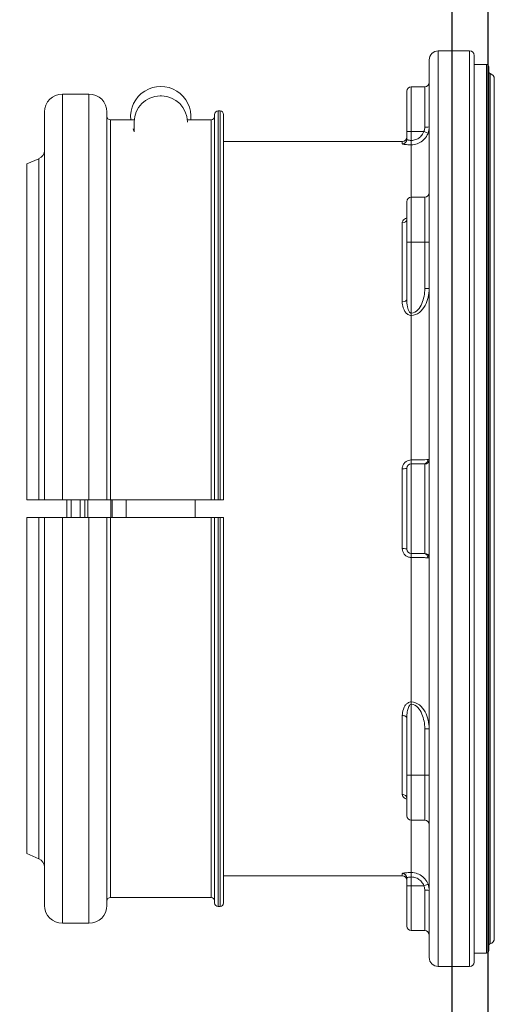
# Model space of a CAD drawing. Extents: x -169 to 7270, y -140 to 2984.
# Tile 129 of 256: x 1496.3 to 1499.6, y 361.43 to 368.29. Entities that reach past the tile are written whole.
import ezdxf

# ---------------------------------------------------------------- set-up
doc = ezdxf.new("R2010")
doc.units = 0
doc.header["$MEASUREMENT"] = 0
doc.header["$PDSIZE"] = 1
doc.layers.get('0').update_dxf_attribs({"color": 255, "linetype": 'CONTINUOUS'})
doc.layers.get('DEFPOINTS').update_dxf_attribs({"linetype": 'CONTINUOUS'})
for name, color, linetype in [('DIM', 3, 'CONTINUOUS'), ('FRP-SUMP', 2, 'CONTINUOUS'), ('GALV-2-PIPE', 3, 'CONTINUOUS'), ('PEAGRAVEL-HATCH', 3, 'CONTINUOUS')]:
    doc.layers.add(name, color=color, linetype=linetype)
doc.styles.add('SIMPLEX', font='simplex')
doc.dimstyles.new('DIM64', dxfattribs={"dimscale": 64, "dimtxt": 0.09375, "dimasz": 0.09375, "dimexe": 0.0625, "dimexo": 0.0625, "dimgap": 0.046875, "dimtad": 1, "dimdec": 4, "dimzin": 3, "dimdsep": 46, "dimlunit": 4, "dimtxsty": 'SIMPLEX', "dimcen": 0, "dimclrd": 256, "dimclre": 256, "dimclrt": 256, "dimadec": 0, "dimazin": 0, "dimtfac": 1, "dimtdec": 4, "dimtmove": 0, "dimatfit": 3, "dimfxl": 1, "dimfrac": 2, "dimtolj": 1, "dimtzin": 0, "dimarcsym": 0})

# ---------------------------------------------------------------- blocks, each defined once
blk = doc.blocks.new('*D7')
at = {"layer": 'DEFPOINTS', "color": 0, "transparency": 16777216}
for p in [(2010, 414.2886), (1374, 414.0074), (1374, 136.5159)]:
    blk.add_point(p, dxfattribs=at)
at = {"layer": 'DIM', "lineweight": -2, "transparency": 16777216}
for p, q in [((2010, 410.2886), (2010, 132.5159)), ((1374, 410.0074), (1374, 132.5159)), ((2004, 136.5159), (1380, 136.5159))]:
    blk.add_line(p, q, dxfattribs=at)
at = {"layer": 'DIM', "transparency": 16777216}
for points in [[(1380, 137.5159), (1380, 135.5159), (1374, 136.5159)], [(2004, 137.5159), (2004, 135.5159), (2010, 136.5159)]]:
    blk.add_solid(points, dxfattribs=at)
at = {"layer": 'DIM', "transparency": 16777216, "insert": (1692, 144.0873), "char_height": 6, "attachment_point": 5, "style": 'SIMPLEX'}
blk.add_mtext('\\A1;53\'-0" (F.V. TANK SLAB)', dxfattribs=at)
blk = doc.blocks.new('A$C18AC51C3')
at = {"linetype": 'Continuous', "lineweight": 18}
for p, q in [((0.3277, 0.824), (0.3277, -5.551)), ((0.5464, 0.824), (0.3277, 0.824)), ((0.5464, -2.3635), (0.5464, 0.824)), ((0.2964, -2.3635), (0.2964, 0.7927)), ((0.6089, 0.7615), (0.6089, -5.4885)), ((0.1949, -2.3635), (0.1949, 0.7146)), ((0.2106, 0.7302), (0.2106, -5.4573)), ((0.2964, 0.7302), (0.2106, 0.7302)), ((0.1559, 0.6287), (0.1559, -5.3557)), ((0.1838, -2.3635), (0.1838, 0.6661)), ((0.6402, 0.574), (0.6402, 0.2925)), ((0.7339, 0.574), (0.6402, 0.574)), ((0.7339, 0.2615), (0.7339, 0.574)), ((0.7652, 0.2615), (0.7652, 0.5427)), ((2.4722, 0.5099), (2.4822, 0.5099)), ((2.9769, -2.301), (2.9769, 0.5235)), ((3.1619, 0.5235), (2.9769, 0.5235)), ((3.1619, -2.301), (3.1619, 0.5235)), ((2.0399, 0.3815), (2.0399, -2.301)), ((2.0649, 0.4065), (2.0649, -2.301)), ((2.0774, 0.4065), (2.0649, 0.4065)), ((2.0774, 0.4065), (2.0774, -2.301)), ((2.1024, 0.3815), (2.1024, -2.301)), ((2.1274, 0.344), (2.1274, -2.301)), ((2.2927, 0.344), (2.1274, 0.344)), ((2.8269, 0.344), (2.6616, 0.344)), ((2.8269, 0.344), (2.8269, -2.301)), ((2.8519, -2.301), (2.8519, 0.3985)), ((3.2869, -2.301), (3.2869, 0.3985)), ((2.2922, 0.328), (2.2922, 0.3299)), ((2.6622, 0.2599), (2.6622, 0.3299)), ((0.6172, 0.2504), (0.6464, 0.2615)), ((0.7339, 0.2615), (0.6464, 0.2615)), ((0.7339, 0.2008), (0.7339, 0.2615)), ((0.7339, 0.2615), (0.7652, 0.2615)), ((0.7652, 0.2615), (0.7652, 0.2084)), ((0.7339, 0.1698), (0.7339, 0.2008)), ((0.7339, 0.1698), (0.7339, -0.1949)), ((0.7964, 0.1925), (0.7964, 0.1773)), ((2.0399, 0.1925), (0.7964, 0.1925)), ((3.4099, 0.0375), (3.325, 0.0735)), ((3.325, 0.0735), (3.325, -2.301)), ((3.4099, -2.301), (3.4099, 0.0375)), ((0.6402, -0.1949), (0.6402, -0.5074)), ((0.7339, -0.1949), (0.6402, -0.1949)), ((0.7339, -0.5074), (0.7339, -0.1949)), ((0.7652, -0.2261), (0.7652, -0.5074)), ((0.7657, -0.3516), (0.7653, -0.3504)), ((0.7964, -0.3735), (0.7964, -0.9233)), ((0.6089, -0.5074), (0.6402, -0.5074)), ((0.7339, -0.5074), (0.6402, -0.5074)), ((0.6402, -0.5074), (0.6402, -0.8311)), ((0.7339, -1.0018), (0.7339, -0.5074)), ((0.7339, -0.5074), (0.7652, -0.5074)), ((0.7652, -0.5074), (0.7652, -0.9057)), ((0.6089, -0.8311), (0.6402, -0.8311)), ((0.7339, -1.0018), (0.7339, -1.0182)), ((0.7339, -1.0182), (0.7339, -2.0239)), ((0.6402, -2.0526), (0.6402, -2.6745)), ((0.7339, -2.051), (0.6464, -2.051)), ((0.7339, -2.051), (0.7339, -2.0239)), ((0.7339, -2.676), (0.7339, -2.051)), ((0.1559, -2.1138), (0.1559, -2.1135)), ((0.7652, -2.0823), (0.7652, -2.6448)), ((0.7964, -2.0857), (0.7964, -2.6414)), ((2.0774, -2.301), (2.0649, -2.301)), ((2.8269, -2.301), (2.1274, -2.301)), ((2.2372, -2.3011), (2.2372, -2.426)), ((2.7172, -2.3011), (2.7172, -2.426)), ((2.8162, -2.3008), (2.8162, -2.3635)), ((2.8243, -2.3013), (2.8243, -2.4258)), ((3.1619, -2.301), (2.9769, -2.301)), ((2.9838, -2.301), (2.9838, -2.3635)), ((3.0069, -2.3008), (3.0069, -2.3635)), ((3.0382, -2.4258), (3.0382, -2.3012)), ((3.1007, -2.3635), (3.1007, -2.3009)), ((3.1319, -2.3011), (3.1319, -2.4259)), ((0.1838, -5.3931), (0.1838, -2.3635)), ((0.1949, -5.4416), (0.1949, -2.3635)), ((0.2964, -5.5198), (0.2964, -2.3635)), ((0.5464, -5.551), (0.5464, -2.3635)), ((2.8162, -2.3635), (2.8162, -2.4262)), ((2.9838, -2.3635), (2.9838, -2.426)), ((3.0069, -2.3635), (3.0069, -2.4262)), ((3.1007, -2.4261), (3.1007, -2.3635)), ((2.0399, -5.1085), (2.0399, -2.426)), ((2.0649, -5.1335), (2.0649, -2.426)), ((2.0649, -2.426), (2.0774, -2.426)), ((2.0774, -5.1335), (2.0774, -2.426)), ((2.1024, -5.1085), (2.1024, -2.426)), ((2.1274, -5.071), (2.1274, -2.426)), ((2.1274, -2.426), (2.8269, -2.426)), ((2.8269, -5.071), (2.8269, -2.426)), ((2.8519, -2.426), (2.8519, -5.1255)), ((2.9769, -2.426), (2.9769, -5.2505)), ((2.9769, -2.426), (3.1619, -2.426)), ((3.1619, -2.426), (3.1619, -5.2505)), ((3.2869, -2.426), (3.2869, -5.1255)), ((3.325, -4.8006), (3.325, -2.426)), ((3.4099, -2.426), (3.4099, -4.7645)), ((0.1559, -2.6136), (0.1559, -2.6132)), ((0.7339, -2.676), (0.6464, -2.676)), ((0.7339, -2.7031), (0.7339, -2.676)), ((0.7339, -2.7031), (0.7339, -3.7088)), ((0.7339, -3.7252), (0.7339, -3.7088)), ((0.7339, -4.2197), (0.7339, -3.7252)), ((0.7652, -3.8214), (0.7652, -4.2197)), ((0.7964, -3.8038), (0.7964, -4.3536)), ((0.6089, -3.8959), (0.6402, -3.8959)), ((0.6402, -3.8959), (0.6402, -4.2197)), ((0.6089, -4.2197), (0.6402, -4.2197)), ((0.7339, -4.2197), (0.6402, -4.2197)), ((0.6402, -4.2197), (0.6402, -4.5322)), ((0.7339, -4.5322), (0.7339, -4.2197)), ((0.7339, -4.2197), (0.7652, -4.2197)), ((0.7652, -4.2197), (0.7652, -4.5009)), ((0.7653, -4.3766), (0.7657, -4.3754)), ((0.6402, -4.5322), (0.7339, -4.5322)), ((0.7339, -4.5322), (0.7339, -4.8969)), ((3.325, -4.8006), (3.4099, -4.7645)), ((0.7339, -4.9278), (0.7339, -4.8969)), ((0.7339, -4.9885), (0.7339, -4.9278)), ((0.7652, -4.9354), (0.7652, -4.9885)), ((0.7964, -4.9195), (0.7964, -4.9044)), ((0.7964, -4.9195), (2.0399, -4.9195)), ((0.6464, -4.9885), (0.6172, -4.9774)), ((0.7339, -4.9885), (0.6464, -4.9885)), ((0.7652, -4.9885), (0.7339, -4.9885)), ((0.7339, -4.9885), (0.7339, -5.301)), ((0.7652, -4.9885), (0.7652, -5.2698)), ((0.6402, -5.0195), (0.6402, -5.301)), ((2.1274, -5.071), (2.8269, -5.071)), ((2.0649, -5.1335), (2.0774, -5.1335)), ((2.9769, -5.2505), (3.1619, -5.2505)), ((0.6402, -5.301), (0.7339, -5.301)), ((0.2106, -5.4573), (0.2964, -5.4573)), ((0.3277, -5.551), (0.5464, -5.551))]:
    blk.add_line(p, q, dxfattribs=at)
for centre, radius, start, end in [((0.3277, 0.7927), 0.0312, 90, 180), ((0.5464, 0.7615), 0.0625, 0, 90), ((0.2106, 0.7146), 0.0156, 90, 180), ((0.1949, 0.6287), 0.0391, 106.60155, 180), ((0.7339, 0.5427), 0.0312, 0, 90), ((2.4722, 0.3299), 0.18, 90, 180), ((2.4822, 0.3299), 0.18, 0, 90), ((2.9769, 0.3985), 0.125, 90, 180), ((3.1619, 0.3985), 0.125, 0, 90), ((2.0649, 0.3815), 0.025, 90, 180), ((2.0774, 0.3815), 0.025, 0, 90), ((0.7339, -0.2261), 0.0312, 0, 90), ((0.7339, -2.0823), 0.0312, 0, 90), ((0.7339, -4.5009), 0.0312, 270, 0), ((2.0649, -5.1085), 0.025, 180, 270), ((2.0774, -5.1085), 0.025, 270, 0), ((2.9769, -5.1255), 0.125, 180, 270), ((3.1619, -5.1255), 0.125, 270, 0), ((0.7339, -5.2698), 0.0312, 270, 0), ((0.1949, -5.3557), 0.0391, 180, 253.39845), ((0.2106, -5.4416), 0.0156, 180, 270), ((0.3277, -5.5198), 0.0312, 180, 270), ((0.5464, -5.4885), 0.0625, 270, 0)]:
    blk.add_arc(centre, radius, start, end, dxfattribs=at)
at = {"linetype": 'Continuous', "lineweight": 18, "extrusion": (0, 0, -1)}
for centre, radius, start, end in [((-0.1793, 0.6811), 0.0156, 180, 253.39845), ((-0.6402, 0.6052), 0.0312, 270, 0), ((-2.4772, 0.3665), 0.21, 353.85046, 186.14983), ((-2.1274, 0.369), 0.025, 270, 0), ((-2.8269, 0.369), 0.025, 180, 270), ((-2.4772, 0.3665), 0.21, 203.74182, 208.24254), ((-0.7964, 0.2237), 0.0312, 270, 0), ((-3.3494, 0.1311), 0.0625, 292.99589, 0), ((-0.6402, -0.1636), 0.0312, 270, 0), ((-0.7339, -2.6448), 0.0312, 180, 270), ((-0.6402, -4.5634), 0.0312, 0, 90), ((-3.3494, -4.8581), 0.0625, 0, 67.00411), ((-0.7964, -4.9508), 0.0312, 0, 90), ((-2.1274, -5.096), 0.025, 0, 90), ((-2.8269, -5.096), 0.025, 90, 180), ((-0.6402, -5.3323), 0.0312, 0, 90), ((-0.1793, -5.4081), 0.0156, 106.60155, 180)]:
    blk.add_arc(centre, radius, start, end, dxfattribs=at)
at = {"linetype": 'Continuous', "lineweight": 18}
for centre, major_axis, ratio, start_param, end_param in [((0.6402, 0.2956), (0.0312, 0), 0.099171, 3.141593, 4.712389), ((0.7964, 0.2084), (0.0312, 0), 0.994074, 3.141593, 4.712389), ((0.7964, -0.3491), (0.0312, 0), 0.778577, 3.141593, 4.712389), ((0.7964, -0.9057), (0.0312, 0), 0.563479, 3.141593, 4.712389), ((0.6402, -2.0215), (-0.0312, 0), 0.99507, 0, 1.570796), ((0.6464, -2.0198), (0, 0.0312), 0.934628, 1.617333, 3.141593), ((0.7964, -2.0823), (-0.0312, 0), 0.108706, 0, 1.570796), ((0.7964, -2.6448), (-0.0312, 0), 0.108706, 4.712389, 6.283185), ((0.6402, -2.7056), (-0.0312, 0), 0.99507, 4.712389, 6.283185), ((0.6464, -2.7073), (0, 0.0312), 0.934628, 0, 1.52426), ((0.7964, -3.8214), (0.0312, 0), 0.563479, 1.570796, 3.141593), ((0.7964, -4.3779), (0.0312, 0), 0.778577, 1.570796, 3.141593), ((0.7964, -4.9354), (-0.0312, 0), 0.994074, 4.712389, 6.283185), ((0.6402, -5.0226), (-0.0312, 0), 0.099171, 4.712389, 6.283185)]:
    blk.add_ellipse(centre, major_axis=major_axis, ratio=ratio, start_param=start_param, end_param=end_param, dxfattribs=at)
for points in [[(0.6172, 0.2504), (0.6118, 0.2647), (0.6089, 0.2803), (0.6089, 0.2956)], [(0.6089, -2.0215), (0.6089, -2.0208), (0.6118, -2.0208), (0.6172, -2.0212)], [(3.325, -2.301), (3.3533, -2.301), (3.3816, -2.301), (3.4099, -2.301)], [(3.4099, -2.426), (3.3816, -2.426), (3.3533, -2.426), (3.325, -2.426)], [(0.6172, -2.7058), (0.6118, -2.7063), (0.6089, -2.7062), (0.6089, -2.7056)], [(0.6089, -5.0226), (0.6089, -5.0073), (0.6118, -4.9917), (0.6172, -4.9774)]]:
    blk.add_open_spline(points, degree=3, dxfattribs=at)
for points, knots in [([(0.6402, 0.2925), (0.6402, 0.2838), (0.6416, 0.2749), (0.645, 0.2649), (0.6457, 0.2632), (0.6464, 0.2615)], [0, 0, 0, 0, 0.828121, 0.828121, 1, 1, 1, 1]), ([(0.7339, 0.1698), (0.72, 0.1698), (0.706, 0.1722), (0.6797, 0.1814), (0.6672, 0.1883), (0.6455, 0.2056), (0.6359, 0.2162), (0.624, 0.235), (0.6202, 0.2426), (0.6172, 0.2504)], [0, 0, 0, 0, 0.278057, 0.278057, 0.555824, 0.555824, 0.834378, 0.834378, 1, 1, 1, 1]), ([(0.6464, 0.2615), (0.6486, 0.2556), (0.6515, 0.2499), (0.6604, 0.2358), (0.6676, 0.2277), (0.6839, 0.2147), (0.6933, 0.2095), (0.7129, 0.2026), (0.7235, 0.2008), (0.7339, 0.2008)], [0, 0, 0, 0, 0.16589, 0.16589, 0.444646, 0.444646, 0.722288, 0.722288, 1, 1, 1, 1]), ([(0.7652, 0.2084), (0.7652, 0.2076), (0.7646, 0.2068), (0.7622, 0.2053), (0.7605, 0.2045), (0.7561, 0.2031), (0.7533, 0.2025), (0.7474, 0.2015), (0.744, 0.2012), (0.7384, 0.2009), (0.7362, 0.2008), (0.7339, 0.2008)], [0, 0, 0, 0, 0.218343, 0.218343, 0.436311, 0.436311, 0.652723, 0.652723, 0.866288, 0.866288, 1, 1, 1, 1]), ([(0.7339, 0.1698), (0.7384, 0.1698), (0.7429, 0.1699), (0.7541, 0.1702), (0.7608, 0.1706), (0.7727, 0.1715), (0.7782, 0.1721), (0.787, 0.1735), (0.7905, 0.1742), (0.7952, 0.1758), (0.7964, 0.1766), (0.7964, 0.1773)], [0, 0, 0, 0, 0.1359, 0.1359, 0.351802, 0.351802, 0.568385, 0.568385, 0.784466, 0.784466, 1, 1, 1, 1]), ([(0.7964, -0.3735), (0.7964, -0.3706), (0.7959, -0.3677), (0.7933, -0.3607), (0.7906, -0.3566), (0.7832, -0.3494), (0.7784, -0.3461), (0.7705, -0.3423), (0.7679, -0.3412), (0.7652, -0.3403)], [0, 0, 0, 0, 0.211697, 0.211697, 0.533225, 0.533225, 0.8556, 0.8556, 1, 1, 1, 1]), ([(0.7339, -1.0182), (0.6919, -1.0182), (0.6573, -0.985), (0.618, -0.9134), (0.6089, -0.8724), (0.6089, -0.8311)], [0, 0, 0, 0, 0.5, 0.5, 1, 1, 1, 1]), ([(0.6402, -0.8311), (0.6402, -0.8665), (0.6462, -0.9018), (0.6667, -0.9502), (0.6756, -0.9659), (0.6997, -0.9916), (0.716, -1.0018), (0.7339, -1.0018)], [0, 0, 0, 0, 0.5, 0.5, 0.75, 0.75, 1, 1, 1, 1]), ([(0.7339, -1.0018), (0.7348, -1.0018), (0.7357, -1.0017), (0.7377, -1.0011), (0.7388, -1.0006), (0.7421, -0.9986), (0.744, -0.9966), (0.7495, -0.9896), (0.7521, -0.9836), (0.7567, -0.9712), (0.7585, -0.9645), (0.7636, -0.9406), (0.7652, -0.923), (0.7652, -0.9057)], [0, 0, 0, 0, 0.023116, 0.023116, 0.055858, 0.055858, 0.127954, 0.127954, 0.306434, 0.306434, 0.502152, 0.502152, 1, 1, 1, 1]), ([(0.7964, -0.9233), (0.7964, -0.9266), (0.7963, -0.9299), (0.795, -0.9472), (0.7918, -0.9613), (0.783, -0.9815), (0.7793, -0.9883), (0.77, -1.0007), (0.7642, -1.0067), (0.7537, -1.0133), (0.7498, -1.0152), (0.742, -1.0176), (0.7379, -1.0182), (0.7339, -1.0182)], [0, 0, 0, 0, 0.08473, 0.08473, 0.44853, 0.44853, 0.633807, 0.633807, 0.82254, 0.82254, 0.914633, 0.914633, 1, 1, 1, 1]), ([(0.6172, -2.0212), (0.6223, -2.0217), (0.6296, -2.0221), (0.6478, -2.0228), (0.6589, -2.0231), (0.6832, -2.0236), (0.6966, -2.0238), (0.7181, -2.0239), (0.7261, -2.0239), (0.7339, -2.0239)], [0, 0, 0, 0, 0.281499, 0.281499, 0.563442, 0.563442, 0.84396, 0.84396, 1, 1, 1, 1]), ([(0.6464, -2.051), (0.643, -2.051), (0.641, -2.0514), (0.6402, -2.0522), (0.6402, -2.0524), (0.6402, -2.0526)], [0, 0, 0, 0, 0.828121, 0.828121, 1, 1, 1, 1]), ([(0.7964, -2.0857), (0.7964, -2.081), (0.7959, -2.0762), (0.7932, -2.0649), (0.7904, -2.0584), (0.783, -2.0468), (0.7782, -2.0415), (0.7673, -2.033), (0.761, -2.0296), (0.7479, -2.0251), (0.7409, -2.0239), (0.7339, -2.0239)], [0, 0, 0, 0, 0.144402, 0.144402, 0.358959, 0.358959, 0.572528, 0.572528, 0.785976, 0.785976, 1, 1, 1, 1]), ([(2.0649, -2.301), (2.0637, -2.301), (2.0624, -2.301), (2.0584, -2.301), (2.0557, -2.301), (2.0517, -2.301), (2.0502, -2.301), (2.0467, -2.301), (2.0449, -2.301), (2.042, -2.301), (2.041, -2.301), (2.0401, -2.301), (2.0399, -2.301), (2.0399, -2.301)], [0, 0, 0, 0, 0.096054, 0.096054, 0.310909, 0.310909, 0.444136, 0.444136, 0.6591, 0.6591, 0.874061, 0.874061, 1, 1, 1, 1]), ([(2.1024, -2.301), (2.1024, -2.301), (2.102, -2.301), (2.1002, -2.301), (2.0989, -2.301), (2.0961, -2.301), (2.0949, -2.301), (2.0914, -2.301), (2.0889, -2.301), (2.0837, -2.301), (2.0808, -2.301), (2.0778, -2.301), (2.0776, -2.301), (2.0774, -2.301)], [0, 0, 0, 0, 0.206603, 0.206603, 0.421636, 0.421636, 0.555112, 0.555112, 0.770013, 0.770013, 0.984917, 0.984917, 1, 1, 1, 1]), ([(2.1024, -2.301), (2.1024, -2.301), (2.1025, -2.301), (2.103, -2.301), (2.1038, -2.301), (2.1058, -2.301), (2.1068, -2.301), (2.1096, -2.301), (2.1118, -2.301), (2.1165, -2.301), (2.1192, -2.301), (2.1237, -2.301), (2.1256, -2.301), (2.1274, -2.301)], [0, 0, 0, 0, 0.07909, 0.07909, 0.294111, 0.294111, 0.4276, 0.4276, 0.642515, 0.642515, 0.857432, 0.857432, 1, 1, 1, 1]), ([(2.8269, -2.301), (2.8286, -2.301), (2.8302, -2.301), (2.8346, -2.301), (2.8373, -2.301), (2.8421, -2.301), (2.8443, -2.301), (2.8472, -2.301), (2.8482, -2.301), (2.8503, -2.301), (2.8512, -2.301), (2.8518, -2.301), (2.8519, -2.301), (2.8519, -2.301)], [0, 0, 0, 0, 0.126041, 0.126041, 0.340893, 0.340893, 0.555765, 0.555765, 0.689044, 0.689044, 0.904055, 0.904055, 1, 1, 1, 1]), ([(2.9769, -2.301), (2.9639, -2.301), (2.9508, -2.301), (2.9251, -2.301), (2.9124, -2.301), (2.8943, -2.301), (2.8878, -2.301), (2.873, -2.301), (2.8656, -2.301), (2.8554, -2.301), (2.8525, -2.301), (2.852, -2.301), (2.8519, -2.301), (2.8519, -2.301)], [0, 0, 0, 0, 0.199624, 0.199624, 0.414501, 0.414501, 0.547754, 0.547754, 0.762752, 0.762752, 0.977748, 0.977748, 1, 1, 1, 1]), ([(3.2869, -2.301), (3.2869, -2.301), (3.2848, -2.301), (3.2764, -2.301), (3.2697, -2.301), (3.2527, -2.301), (3.2422, -2.301), (3.2232, -2.301), (3.2153, -2.301), (3.1941, -2.301), (3.18, -2.301), (3.1647, -2.301), (3.1633, -2.301), (3.1619, -2.301)], [0, 0, 0, 0, 0.200992, 0.200992, 0.416022, 0.416022, 0.631018, 0.631018, 0.764422, 0.764422, 0.9793, 0.9793, 1, 1, 1, 1]), ([(3.2869, -2.301), (3.2869, -2.301), (3.287, -2.301), (3.2876, -2.301), (3.2893, -2.301), (3.2948, -2.301), (3.2987, -2.301), (3.3082, -2.301), (3.3139, -2.301), (3.3217, -2.301), (3.3233, -2.301), (3.325, -2.301)], [0, 0, 0, 0, 0.058623, 0.058623, 0.347371, 0.347371, 0.636272, 0.636272, 0.924778, 0.924778, 1, 1, 1, 1]), ([(2.0399, -2.426), (2.0399, -2.426), (2.0401, -2.426), (2.0409, -2.426), (2.042, -2.426), (2.0448, -2.426), (2.0467, -2.426), (2.0509, -2.426), (2.0534, -2.426), (2.0586, -2.426), (2.0615, -2.426), (2.0645, -2.426), (2.0647, -2.426), (2.0649, -2.426)], [0, 0, 0, 0, 0.123277, 0.123277, 0.338148, 0.338148, 0.552998, 0.552998, 0.767801, 0.767801, 0.982551, 0.982551, 1, 1, 1, 1]), ([(2.0774, -2.426), (2.0787, -2.426), (2.08, -2.426), (2.084, -2.426), (2.0868, -2.426), (2.0917, -2.426), (2.094, -2.426), (2.0978, -2.426), (2.0993, -2.426), (2.1015, -2.426), (2.1022, -2.426), (2.1024, -2.426), (2.1024, -2.426), (2.1024, -2.426)], [0, 0, 0, 0, 0.098343, 0.098343, 0.313088, 0.313088, 0.527849, 0.527849, 0.742653, 0.742653, 0.957512, 0.957512, 1, 1, 1, 1]), ([(2.1274, -2.426), (2.126, -2.426), (2.1246, -2.426), (2.1215, -2.426), (2.1198, -2.426), (2.1156, -2.426), (2.1131, -2.426), (2.1089, -2.426), (2.1071, -2.426), (2.1043, -2.426), (2.1033, -2.426), (2.1026, -2.426), (2.1024, -2.426), (2.1024, -2.426)], [0, 0, 0, 0, 0.108001, 0.108001, 0.241232, 0.241232, 0.456146, 0.456146, 0.671057, 0.671057, 0.886009, 0.886009, 1, 1, 1, 1]), ([(2.8519, -2.426), (2.8519, -2.426), (2.8518, -2.426), (2.8512, -2.426), (2.8503, -2.426), (2.8477, -2.426), (2.8459, -2.426), (2.8418, -2.426), (2.8394, -2.426), (2.8352, -2.426), (2.8336, -2.426), (2.8302, -2.426), (2.8286, -2.426), (2.8269, -2.426)], [0, 0, 0, 0, 0.096034, 0.096034, 0.311054, 0.311054, 0.526061, 0.526061, 0.741022, 0.741022, 0.87438, 0.87438, 1, 1, 1, 1]), ([(2.8519, -2.426), (2.8519, -2.426), (2.8527, -2.426), (2.857, -2.426), (2.8622, -2.426), (2.8764, -2.426), (2.8857, -2.426), (2.9071, -2.426), (2.9195, -2.426), (2.9456, -2.426), (2.9598, -2.426), (2.9748, -2.426), (2.9759, -2.426), (2.9769, -2.426)], [0, 0, 0, 0, 0.124563, 0.124563, 0.339431, 0.339431, 0.554275, 0.554275, 0.769073, 0.769073, 0.98382, 0.98382, 1, 1, 1, 1]), ([(3.1619, -2.426), (3.173, -2.426), (3.1841, -2.426), (3.2083, -2.426), (3.2213, -2.426), (3.2444, -2.426), (3.2547, -2.426), (3.2712, -2.426), (3.2776, -2.426), (3.2851, -2.426), (3.2869, -2.426), (3.2869, -2.426)], [0, 0, 0, 0, 0.169372, 0.169372, 0.383994, 0.383994, 0.598638, 0.598638, 0.813329, 0.813329, 1, 1, 1, 1]), ([(3.325, -2.426), (3.3203, -2.426), (3.3159, -2.426), (3.3062, -2.426), (3.3013, -2.426), (3.2935, -2.426), (3.2906, -2.426), (3.2876, -2.426), (3.2869, -2.426), (3.2869, -2.426)], [0, 0, 0, 0, 0.209121, 0.209121, 0.497484, 0.497484, 0.785843, 0.785843, 1, 1, 1, 1]), ([(0.7339, -2.7031), (0.7384, -2.7031), (0.7429, -2.7026), (0.7541, -2.7002), (0.7608, -2.6976), (0.7727, -2.6903), (0.7782, -2.6856), (0.787, -2.6747), (0.7905, -2.6685), (0.7952, -2.6554), (0.7964, -2.6483), (0.7964, -2.6414)], [0, 0, 0, 0, 0.1359, 0.1359, 0.351802, 0.351802, 0.568385, 0.568385, 0.784466, 0.784466, 1, 1, 1, 1]), ([(0.7339, -2.7031), (0.72, -2.7031), (0.706, -2.7032), (0.6797, -2.7035), (0.6672, -2.7037), (0.6455, -2.7043), (0.6359, -2.7047), (0.624, -2.7053), (0.6202, -2.7056), (0.6172, -2.7058)], [0, 0, 0, 0, 0.278057, 0.278057, 0.555824, 0.555824, 0.834378, 0.834378, 1, 1, 1, 1]), ([(0.6402, -2.6745), (0.6402, -2.6753), (0.6416, -2.6758), (0.645, -2.676), (0.6457, -2.676), (0.6464, -2.676)], [0, 0, 0, 0, 0.828121, 0.828121, 1, 1, 1, 1]), ([(0.6089, -3.8959), (0.6089, -3.8547), (0.6178, -3.8139), (0.6476, -3.7598), (0.6603, -3.7431), (0.6929, -3.7173), (0.7129, -3.7088), (0.7339, -3.7088)], [0, 0, 0, 0, 0.5, 0.5, 0.75, 0.75, 1, 1, 1, 1]), ([(0.7339, -3.7252), (0.716, -3.7252), (0.6998, -3.7354), (0.6756, -3.7612), (0.6667, -3.7768), (0.6461, -3.8257), (0.6402, -3.8605), (0.6402, -3.8959)], [0, 0, 0, 0, 0.25, 0.25, 0.5, 0.5, 1, 1, 1, 1]), ([(0.7339, -3.7088), (0.7379, -3.7088), (0.7418, -3.7094), (0.7501, -3.7119), (0.7543, -3.714), (0.7639, -3.7204), (0.7688, -3.7252), (0.7801, -3.7393), (0.7853, -3.7495), (0.794, -3.7741), (0.7964, -3.7891), (0.7964, -3.8038)], [0, 0, 0, 0, 0.083542, 0.083542, 0.185879, 0.185879, 0.342318, 0.342318, 0.618545, 0.618545, 1, 1, 1, 1]), ([(0.7339, -3.7252), (0.7352, -3.7252), (0.7364, -3.7255), (0.7383, -3.7262), (0.739, -3.7266), (0.7423, -3.7285), (0.7443, -3.7307), (0.7492, -3.7373), (0.7515, -3.7421), (0.7572, -3.7567), (0.7597, -3.7668), (0.764, -3.7916), (0.7652, -3.8066), (0.7652, -3.8214)], [0, 0, 0, 0, 0.032574, 0.032574, 0.054728, 0.054728, 0.135511, 0.135511, 0.283186, 0.283186, 0.575976, 0.575976, 1, 1, 1, 1]), ([(0.7652, -4.3867), (0.7658, -4.3865), (0.7664, -4.3863), (0.7729, -4.3839), (0.7783, -4.381), (0.7871, -4.3743), (0.7906, -4.3704), (0.7952, -4.3623), (0.7964, -4.3579), (0.7964, -4.3536)], [0, 0, 0, 0, 0.031366, 0.031366, 0.354876, 0.354876, 0.67786, 0.67786, 1, 1, 1, 1]), ([(0.6172, -4.9774), (0.6223, -4.9643), (0.6296, -4.9518), (0.6478, -4.9303), (0.6589, -4.921), (0.6832, -4.9068), (0.6966, -4.9018), (0.7181, -4.8976), (0.7261, -4.8969), (0.7339, -4.8969)], [0, 0, 0, 0, 0.281499, 0.281499, 0.563442, 0.563442, 0.84396, 0.84396, 1, 1, 1, 1]), ([(0.7339, -4.9278), (0.728, -4.9278), (0.7221, -4.9284), (0.706, -4.9315), (0.6958, -4.9353), (0.6776, -4.946), (0.6693, -4.9531), (0.6557, -4.9692), (0.6502, -4.9786), (0.6464, -4.9885)], [0, 0, 0, 0, 0.155825, 0.155825, 0.436102, 0.436102, 0.718109, 0.718109, 1, 1, 1, 1]), ([(0.7964, -4.9044), (0.7964, -4.9039), (0.7959, -4.9033), (0.7932, -4.902), (0.7904, -4.9012), (0.783, -4.8998), (0.7782, -4.8992), (0.7673, -4.8981), (0.761, -4.8976), (0.7479, -4.897), (0.7409, -4.8969), (0.7339, -4.8969)], [0, 0, 0, 0, 0.144402, 0.144402, 0.358959, 0.358959, 0.572528, 0.572528, 0.785976, 0.785976, 1, 1, 1, 1]), ([(0.7339, -4.9278), (0.7374, -4.9278), (0.7409, -4.928), (0.7475, -4.9286), (0.7506, -4.9291), (0.7561, -4.9302), (0.7585, -4.9308), (0.7622, -4.9323), (0.7636, -4.9331), (0.7649, -4.9344), (0.7652, -4.9349), (0.7652, -4.9354)], [0, 0, 0, 0, 0.210824, 0.210824, 0.422632, 0.422632, 0.63678, 0.63678, 0.853653, 0.853653, 1, 1, 1, 1]), ([(0.6464, -4.9885), (0.643, -4.9966), (0.641, -5.0053), (0.6402, -5.0158), (0.6402, -5.0177), (0.6402, -5.0195)], [0, 0, 0, 0, 0.828121, 0.828121, 1, 1, 1, 1])]:
    blk.add_open_spline(points, degree=3, knots=knots, dxfattribs=at)

msp = doc.modelspace()

# ---------------------------------------------------------------- hatches: boundary and pattern name
at = {"layer": 'PEAGRAVEL-HATCH'}
h = msp.add_hatch(dxfattribs=at)
h.set_pattern_fill('AR-SAND', color=256, scale=7.5, style=0)
h.set_pattern_definition([(37.5, (1484.1, 357.757), (-0.4725, 14.451), [0, -11.4, 0, -12.75, 0, -12.1875]), (7.5, (1484.1, 357.757), (13.273, 21.166), [0, -6.15, 0, -10.275, 0, -3.9375]), (327.5, (1474.875, 357.757), (23.356, 0.0424), [0, -3.75, 0, -13.5, 0, -17.625]), (317.5, (1474.875, 357.757), (22.546, 6.583), [0, -1.875, 0, -8.85, 0, -10.125])])
edge = h.paths.add_edge_path()
edge.add_arc((1499.30757, 378.25504), 0.25, 270, 360)
edge.add_line((1499.55757, 378.25504), (1499.55757, 379.79145))
edge.add_line((1499.55757, 379.79145), (1499.42412, 379.79145))
edge.add_arc((1499.42412, 380.04145), 0.25, 180, 270, ccw=False)
edge.add_line((1499.17412, 380.04145), (1499.17412, 380.4398))
edge.add_line((1499.17412, 380.4398), (1498.43759, 381.75504))
edge.add_line((1498.43759, 381.75504), (1484.10036, 381.75504))
edge.add_line((1484.10036, 381.75504), (1484.10036, 357.75736))
edge.add_line((1484.10036, 357.75736), (1499.55757, 357.75736))
edge.add_line((1499.55757, 357.75736), (1499.55757, 358.75736))
edge.add_arc((1499.30757, 358.75736), 0.25, 0, 90)
edge.add_line((1499.30757, 359.00736), (1499.30757, 362.02247))
edge.add_line((1499.30757, 362.02247), (1498.81486, 362.02247))
edge.add_line((1498.81486, 362.02247), (1498.81486, 363.25997))
edge.add_line((1498.81486, 363.25997), (1497.79382, 363.25997))
edge.add_line((1497.79382, 363.25997), (1497.79382, 363.32184))
edge.add_line((1497.79382, 363.32184), (1497.73194, 363.32184))
edge.add_line((1497.73194, 363.32184), (1497.73194, 363.30204))
edge.add_line((1497.73194, 363.30204), (1497.23694, 363.30204))
edge.add_line((1497.23694, 363.30204), (1497.17507, 363.32184))
edge.add_line((1497.17507, 363.32184), (1497.17507, 363.25997))
edge.add_line((1497.17507, 363.25997), (1497.05132, 363.25997))
edge.add_line((1497.05132, 363.25997), (1497.05132, 363.32184))
edge.add_line((1497.05132, 363.32184), (1496.98944, 363.32184))
edge.add_line((1496.98944, 363.32184), (1496.98944, 363.30204))
edge.add_line((1496.98944, 363.30204), (1496.49444, 363.30204))
edge.add_line((1496.49444, 363.30204), (1496.43257, 363.32184))
edge.add_line((1496.43257, 363.32184), (1496.43257, 363.25997))
edge.add_line((1496.43257, 363.25997), (1496.30882, 363.25997))
edge.add_line((1496.30882, 363.25997), (1496.30882, 363.58028))
edge.add_line((1496.30882, 363.58028), (1485.89266, 363.58028))
edge.add_ellipse((1485.92121, 364.17528), major_axis=(0, -0.595), ratio=0.4792007, start_angle=180, end_angle=360, ccw=False)
edge.add_ellipse((1485.92121, 365.36528), major_axis=(0, -0.595), ratio=0.4792007, start_angle=-180, end_angle=0, ccw=False)
edge.add_line((1485.92121, 365.96028), (1496.30882, 365.96028))
edge.add_line((1496.30882, 365.96028), (1496.30882, 366.28059))
edge.add_line((1496.30882, 366.28059), (1496.44494, 366.28059))
edge.add_line((1496.44494, 366.28059), (1496.44494, 366.45419))
edge.add_arc((1496.47648, 366.45447), 0.03154, 90.524935, 180.524935, ccw=False)
edge.add_line((1496.47619, 366.48601), (1496.49481, 366.48601))
edge.add_arc((1496.49481, 366.50164), 0.01563, 269.998281, 347.402966)
edge.add_arc((1496.74194, 366.44641), 0.2376, 12.596713, 167.403307, ccw=False)
edge.add_arc((1496.98945, 366.49807), 0.01563, 179.401642, 294.702336)
edge.add_arc((1497.00741, 366.45447), 0.03154, 0.524935, 111.239353, ccw=False)
edge.add_line((1497.03894, 366.45476), (1497.03894, 366.28059))
edge.add_line((1497.03894, 366.28059), (1497.18744, 366.28059))
edge.add_line((1497.18744, 366.28059), (1497.18744, 366.45419))
edge.add_arc((1497.21898, 366.45447), 0.03154, 90.524935, 180.524935, ccw=False)
edge.add_line((1497.21869, 366.48601), (1497.23731, 366.48601))
edge.add_arc((1497.23731, 366.50164), 0.01562, 269.998281, 347.402966)
edge.add_arc((1497.48444, 366.44641), 0.2376, 12.596713, 167.403307, ccw=False)
edge.add_arc((1497.73195, 366.49807), 0.01562, 179.401642, 294.702336)
edge.add_arc((1497.74991, 366.45447), 0.03154, 0.524935, 111.239353, ccw=False)
edge.add_line((1497.78144, 366.45476), (1497.78144, 366.28059))
edge.add_line((1497.78144, 366.28059), (1498.81486, 366.28059))
edge.add_line((1498.81486, 366.28059), (1498.81486, 367.51809))
edge.add_line((1498.81486, 367.51809), (1499.30757, 367.51809))
edge.add_line((1499.30757, 367.51809), (1499.30757, 368.5069))
edge.add_line((1499.30757, 368.5069), (1498.68882, 368.5069))
edge.add_line((1498.68882, 368.5069), (1498.68882, 369.40409))
edge.add_line((1498.68882, 369.40409), (1498.56507, 369.40409))
edge.add_line((1498.56507, 369.40409), (1498.56507, 369.81698))
edge.add_line((1498.56507, 369.81698), (1498.05443, 369.85268))
edge.add_line((1498.05443, 369.85268), (1498.05443, 369.91456))
edge.add_line((1498.05443, 369.91456), (1497.99255, 369.91456))
edge.add_line((1497.99255, 369.91456), (1497.99255, 369.89872))
edge.add_line((1497.99255, 369.89872), (1497.49755, 369.89872))
edge.add_line((1497.49755, 369.89872), (1497.43568, 369.91456))
edge.add_line((1497.43568, 369.91456), (1497.43568, 369.85268))
edge.add_line((1497.43568, 369.85268), (1497.31193, 369.85268))
edge.add_line((1497.31193, 369.85268), (1497.31193, 370.24987))
edge.add_line((1497.31193, 370.24987), (1485.90435, 370.24987))
edge.add_ellipse((1485.92121, 370.49987), major_axis=(0, -0.25), ratio=0.4792007, start_angle=180, end_angle=360, ccw=False)
edge.add_ellipse((1485.92121, 370.99987), major_axis=(0, 0.25), ratio=0.4792007, start_angle=0, end_angle=180)
edge.add_ellipse((1485.92121, 370.99987), major_axis=(0, 0.25), ratio=0.4792007, start_angle=180, end_angle=360)
edge.add_line((1485.93806, 371.24987), (1497.31193, 371.24987))
edge.add_line((1497.31193, 371.24987), (1497.31193, 371.64706))
edge.add_line((1497.31193, 371.64706), (1497.44805, 371.64706))
edge.add_line((1497.44805, 371.64706), (1497.44805, 371.8167))
edge.add_arc((1497.47959, 371.81698), 0.03154, 90.525794, 180.525794, ccw=False)
edge.add_line((1497.4793, 371.84852), (1497.49854, 371.84852))
edge.add_arc((1497.49854, 371.86337), 0.01485, 270, 347.544043)
edge.add_arc((1497.74505, 371.80892), 0.2376, 12.455772, 167.544151, ccw=False)
edge.add_arc((1497.99189, 371.85944), 0.01485, 177.174659, 296.785729)
edge.add_arc((1498.01051, 371.81698), 0.03154, 0.525422, 112.222818, ccw=False)
edge.add_line((1498.04205, 371.81727), (1498.04205, 371.64619))
edge.add_line((1498.04205, 371.64619), (1498.56507, 371.68277))
edge.add_line((1498.56507, 371.68277), (1498.56507, 372.09565))
edge.add_line((1498.56507, 372.09565), (1498.68882, 372.09565))
edge.add_line((1498.68882, 372.09565), (1498.68882, 372.99284))
edge.add_line((1498.68882, 372.99284), (1499.30757, 372.99284))
edge.add_line((1499.30757, 372.99284), (1499.30757, 378.00504))

# ---------------------------------------------------------------- linework, layer by layer
at = {"layer": 'FRP-SUMP'}
msp.add_lwpolyline([(1499.55757, 377.82202), (1499.55757, 359.19037, -0.2679492), (1499.80757, 358.75736), (1499.80757, 356.00736), (1499.55757, 356.00736), (1499.55757, 358.75736, 0.4142136), (1499.30757, 359.00736), (1499.30757, 378.00504)], format="xyb", dxfattribs=at)

# ---------------------------------------------------------------- block references
at = {"layer": 'GALV-2-PIPE', "xscale": -1}
msp.add_blockref('A$C18AC51C3', (1499.75755, 367.24866), dxfattribs=at)

# ---------------------------------------------------------------- dimensions: what is measured, and where the dimension line sits
at = {"layer": 'DIM'}
dim = msp.add_linear_dim(base=(1374, 136.51592), p1=(2010, 414.28861), p2=(1374, 414.00736), angle=180, text='<> (F.V. TANK SLAB)', dimstyle='DIM64', dxfattribs=at)
dim.commit()
dim.dimension.update_dxf_attribs({"geometry": '*D7', "text_midpoint": (1692, 144.08735)})

doc.saveas('drawing.dxf')
